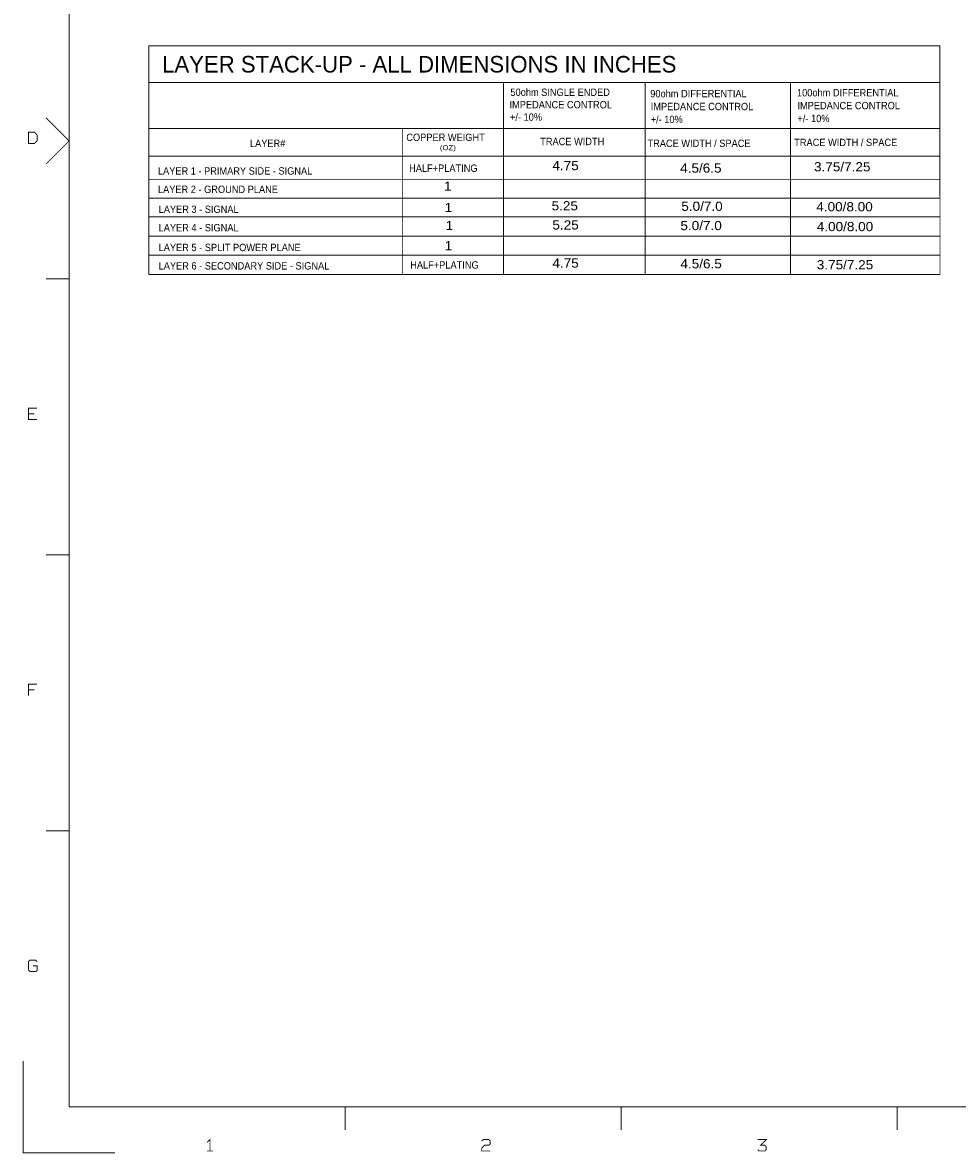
# Model space of a CAD drawing. Extents: x -14005 to 19505, y -9605 to 12407.
# Tile 1 of 7: x -14005 to -3844, y -9605 to 2686. Entities that reach past the tile are written whole.
import ezdxf

# ---------------------------------------------------------------- set-up
doc = ezdxf.new("R2010")
doc.units = 0
doc.header["$MEASUREMENT"] = 0
doc.layers.add('1', color=5, linetype='CONTINUOUS')

msp = doc.modelspace()

# ---------------------------------------------------------------- linework, layer by layer
at = {"layer": '1'}
for points, const_width in [([(-13500, -9100), (-13500, 11900), (19000, 11900)], 10), ([(-12633.5, -52), (-12633.8, 2433.8)], 9.8), ([(-12633.8, 2433.8), (-4033.8, 2433.8), (-4033.5, -52)], 9.8), ([(-12633.8, 2033.8), (-4033.8, 2033.8)], 9.8), ([(-8777.5, 2034), (-8777.5, -52)], 9.8), ([(-7237.5, 2034), (-7237.5, -52)], 9.8), ([(-5657.5, 2034), (-5657.5, -52)], 9.8), ([(-13750, 1650), (-13500, 1400), (-13750, 1150)], 10), ([(-12633.8, 1533.8), (-4033.8, 1533.8)], 9.8), ([(-9877.5, 1534), (-9877.5, -52)], 9.8), ([(-12633.8, 1233.8), (-4033.8, 1233.8)], 9.8), ([(-12629.1, 978.6), (-4033.5, 979)], 9.8), ([(-12629.1, 778.6), (-4033.5, 779)], 9.8), ([(-12629.1, 573.9), (-4033.5, 574)], 9.8), ([(-12633.8, 363.7), (-4033.8, 363.7)], 9.8), ([(-12629.1, 158.9), (-4033.5, 159)], 9.8), ([(-13750, -100), (-13500, -100)], 10), ([(-12633.8, -51.3), (-4033.8, -51.3)], 9.8), ([(-13847, -1629), (-13940, -1629), (-13940, -1505), (-13847, -1505)], 10), ([(-13940, -1567), (-13878, -1567)], 10), ([(-13500, -3100), (-13750, -3100)], 10), ([(-13847, -4505), (-13940, -4505), (-13940, -4629)], 10), ([(-13940, -4567), (-13878, -4567)], 10), ([(-13750, -6100), (-13500, -6100)], 10), ([(-13847, -7521), (-13862, -7505), (-13924, -7505), (-13940, -7521), (-13940, -7614), (-13924, -7629), (-13862, -7629), (-13847, -7614), (-13847, -7567), (-13893, -7567)], 10), ([(-13000, -9600), (-14000, -9600), (-14000, -8600)], 10), ([(19000, -9100), (-13500, -9100)], 10), ([(-10500, -9100), (-10500, -9350)], 10), ([(-7500, -9350), (-7500, -9100)], 10), ([(-4500, -9100), (-4500, -9350)], 10), ([(-11999, -9486), (-11968, -9455), (-11968, -9579)], 10), ([(-8922, -9579), (-9015, -9579), (-9015, -9548), (-8984, -9517), (-8937, -9517), (-8922, -9502), (-8922, -9471), (-8937, -9455), (-8999, -9455), (-9015, -9471)], 10), ([(-6015, -9455), (-5922, -9455), (-5984, -9517), (-5937, -9517), (-5922, -9533), (-5922, -9564), (-5937, -9579), (-5999, -9579), (-6015, -9564)], 10), ([(-11999, -9579), (-11937, -9579)], 10)]:
    msp.add_lwpolyline(points, dxfattribs=dict(at, const_width=const_width))
at = {"layer": '1', "const_width": 10}
msp.add_lwpolyline([(-13940, 1371), (-13878, 1371), (-13847, 1402), (-13847, 1464), (-13878, 1495), (-13940, 1495)], close=True, dxfattribs=at)

# ---------------------------------------------------------------- texts
at = {"layer": '1'}
msp.add_text('LAYER STACK-UP - ALL DIMENSIONS IN INCHES', height=180, dxfattribs=at).set_placement((-12489, 2143.6))
for s, height, width, p in [('50ohm SINGLE ENDED', 80, 0.9375, (-8702.5, 1889)), ('100ohm DIFFERENTIAL', 80, 0.9375, (-5587.5, 1884)), ('90ohm DIFFERENTIAL', 80, 0.9375, (-7182.5, 1874)), ('IMPEDANCE CONTROL', 80, 0.9375, (-8712.5, 1754)), ('IMPEDANCE CONTROL', 80, 0.9375, (-7177.5, 1734)), ('IMPEDANCE CONTROL', 80, 0.9375, (-5582.5, 1744)), ('+/- 10%', 80, 0.9375, (-8707.5, 1619)), ('+/- 10%', 80, 0.9375, (-7177.5, 1594)), ('+/- 10%', 80, 0.9375, (-5582.5, 1604)), ('COPPER WEIGHT', 80, 0.9375, (-9834.1, 1398.9)), ('LAYER#', 80, 0.9375, (-11533.8, 1333.8)), ('(OZ)', 55, 1.145455, (-9469.1, 1298.9)), ('TRACE WIDTH', 80, 0.9375, (-8378.8, 1353.8)), ('TRACE WIDTH / SPACE', 80, 0.9375, (-7212.5, 1334)), ('TRACE WIDTH / SPACE', 80, 0.9375, (-5617.5, 1344)), ('LAYER 1 - PRIMARY SIDE - SIGNAL', 80, 0.9375, (-12533.8, 1033.8)), ('HALF+PLATING', 80, 0.9375, (-9803.8, 1063.8)), ('4.75', 100, 1.1, (-8246.5, 1082)), ('4.5/6.5', 100, 1.1, (-6857.5, 1055)), ('3.75/7.25', 100, 1.1, (-5402.5, 1069)), ('LAYER 2 - GROUND PLANE', 80, 0.9375, (-12533.8, 833.8)), ('1', 100, 1.1, (-9423.8, 858.7)), ('5.25', 100, 1.1, (-8255, 645)), ('5.0/7.0', 100, 1.1, (-6845, 640)), ('4.00/8.00', 100, 1.1, (-5377.5, 635)), ('LAYER 3 - SIGNAL', 80, 0.9375, (-12526.5, 617)), ('1', 100, 1.1, (-9416.5, 627)), ('LAYER 4 - SIGNAL', 80, 0.9375, (-12526.5, 417)), ('1', 100, 1.1, (-9407.5, 430)), ('5.25', 100, 1.1, (-8246.5, 437)), ('5.0/7.0', 100, 1.1, (-6854.5, 430)), ('4.00/8.00', 100, 1.1, (-5372.5, 419)), ('LAYER 5 - SPLIT POWER PLANE', 80, 0.9375, (-12526.5, 202)), ('1', 100, 1.1, (-9416.5, 212)), ('4.5/6.5', 100, 1.1, (-6854.5, 15)), ('LAYER 6 - SECONDARY SIDE - SIGNAL', 80, 0.9375, (-12526.5, 2)), ('HALF+PLATING', 80, 0.9375, (-9791.5, 12)), ('4.75', 100, 1.1, (-8246.5, 22)), ('3.75/7.25', 100, 1.1, (-5372.5, 4))]:
    msp.add_text(s, height=height, dxfattribs=dict(at, width=width)).set_placement(p)

doc.saveas('drawing.dxf')
